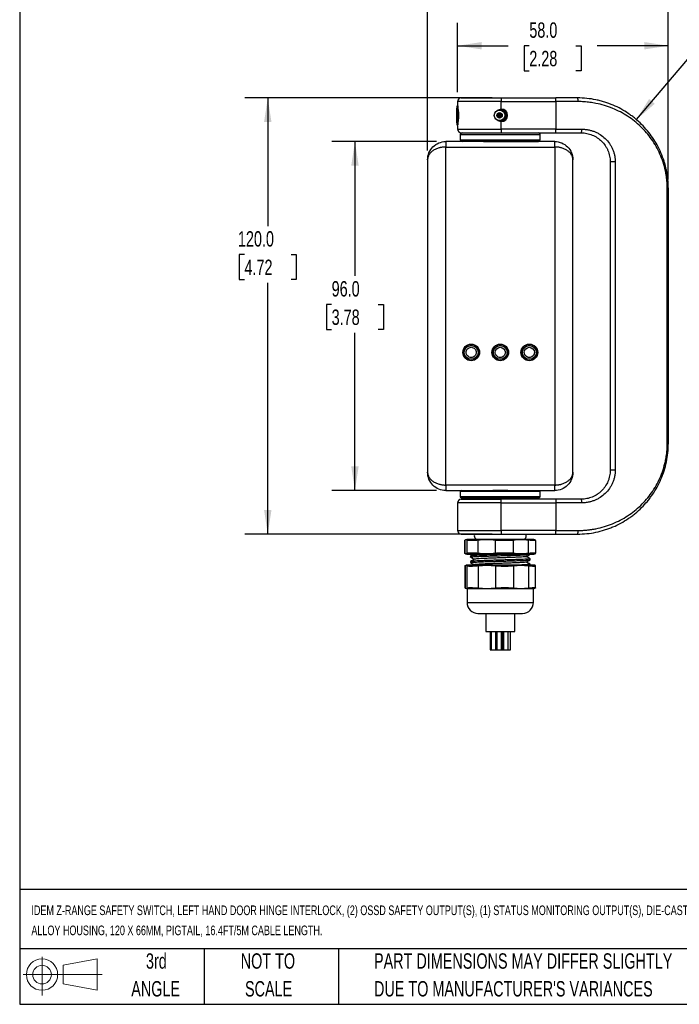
# Model space of a CAD drawing. Header units: millimetres. Extents: x 13 to 546, y 13 to 419.
# Tile 1 of 16: x 13 to 194, y 13 to 284. Entities that reach past the tile are written whole.
import ezdxf

# ---------------------------------------------------------------- set-up
doc = ezdxf.new("R2010")
doc.units = ezdxf.units.MM
doc.header["$LTSCALE"] = 2
doc.layers.add('DIMENSIONS', color=140, linetype='Continuous', lineweight=25)
doc.layers.add('TEXT', color=140, linetype='Continuous', lineweight=25)
doc.styles.add('SLDTEXTSTYLE0', font='TXT', dxfattribs={"width": 0.7})
doc.dimstyles.new('SLDDIMSTYLE0', dxfattribs={"dimtxt": 4.316016, "dimasz": 6.604, "dimexe": 0, "dimexo": 0.0625, "dimgap": 1.079004, "dimtad": 0, "dimtih": 1, "dimtoh": 1, "dimrnd": 1e-09, "dimzin": 4, "dimdsep": 46, "dimtxsty": 'SLDTEXTSTYLE0', "dimsah": 1, "dimcen": 0, "dimadec": 0, "dimazin": 1, "dimtfac": 1, "dimtofl": 0, "dimtmove": 0, "dimatfit": 3, "dimfxl": 0, "dimfrac": 2, "dimtolj": 1, "dimtzin": 12, "dimarcsym": 0})
doc.dimstyles.new('SLDDIMSTYLE1', dxfattribs={"dimtxt": 4.316016, "dimasz": 6.604, "dimexe": 0, "dimexo": 0.0625, "dimgap": 1.079004, "dimtad": 0, "dimtih": 1, "dimtoh": 1, "dimrnd": 1e-09, "dimzin": 4, "dimdsep": 46, "dimtxsty": 'SLDTEXTSTYLE0', "dimsah": 1, "dimcen": 0.09, "dimadec": 0, "dimazin": 1, "dimtfac": 1, "dimtofl": 0, "dimtmove": 0, "dimatfit": 3, "dimfxl": 0, "dimfrac": 2, "dimtolj": 1, "dimtzin": 12, "dimarcsym": 0})
doc.dimstyles.new('SLDDIMSTYLE2', dxfattribs={"dimtxt": 4.316016, "dimasz": 6.604, "dimexe": 0, "dimexo": 0.0625, "dimgap": 1.079004, "dimtad": 0, "dimtih": 1, "dimtoh": 1, "dimrnd": 1e-09, "dimzin": 12, "dimdsep": 46, "dimtxsty": 'SLDTEXTSTYLE0', "dimsah": 1, "dimcen": 0.09, "dimadec": 0, "dimazin": 3, "dimtfac": 1, "dimtofl": 0, "dimtmove": 0, "dimatfit": 3, "dimfxl": 0, "dimfrac": 2, "dimtolj": 1, "dimtzin": 12, "dimarcsym": 0})

# ---------------------------------------------------------------- blocks, each defined once
blk = doc.blocks.new('Block11')
at = {"color": 7, "linetype": 'Continuous', "lineweight": 18}
for p, q in [((5.18, 10.62), (5.18, 0)), ((10.96, 8.33), (20.35, 10.06)), ((10.96, 3.19), (10.96, 8.33)), ((20.35, 10.06), (20.35, 1.46)), ((0, 5.76), (21.75, 5.76)), ((10.96, 3.19), (20.35, 1.46))]:
    blk.add_line(p, q, dxfattribs=at)
for radius in [4.3, 2.57]:
    blk.add_circle((5.18, 5.76), radius, dxfattribs=at)
blk = doc.blocks.new('Block12')
at = {"color": 7, "linetype": 'Continuous'}
blk.add_blockref('Block11', (0, 0), dxfattribs=at)
blk = doc.blocks.new('_D')
at = {"layer": 'DIMENSIONS'}
for p, q in [((182.47, 256.09), (199.77, 276.41)), ((199.77, 276.41), (204.93, 276.41)), ((207.83, 277.02), (206.38, 277.02)), ((206.38, 277.02), (206.38, 270.16)), ((220.66, 277.02), (222.11, 277.02)), ((222.11, 277.02), (222.11, 270.16)), ((206.38, 270.16), (207.83, 270.16)), ((222.11, 270.16), (220.66, 270.16))]:
    blk.add_line(p, q, dxfattribs=at)
blk.add_solid([(182.47, 256.09), (187.52, 260.46), (185.98, 261.78)], dxfattribs=at)
at = {"layer": 'DIMENSIONS', "char_height": 4.233, "attachment_point": 1, "style": 'SLDTEXTSTYLE0'}
for s, insert in [('R25.0', (205.87, 283.44)), ('0.98', (207.83, 275.62))]:
    blk.add_mtext(s, dxfattribs=dict(at, insert=insert))
blk = doc.blocks.new('_D_1')
at = {"layer": 'DIMENSIONS'}
for p, q in [((142.72, 262.06), (74.64, 262.06)), ((80.99, 262.06), (80.99, 226.8)), ((74.58, 218.98), (73.13, 218.98)), ((73.13, 218.98), (73.13, 212.12)), ((87.41, 218.98), (88.85, 218.98)), ((88.85, 218.98), (88.85, 212.12)), ((73.13, 212.12), (74.58, 212.12)), ((88.85, 212.12), (87.41, 212.12)), ((80.99, 142.06), (80.99, 211.15)), ((142.72, 142.06), (74.64, 142.06))]:
    blk.add_line(p, q, dxfattribs=at)
for points in [[(80.99, 262.06), (79.98, 255.45), (82.01, 255.45)], [(80.99, 142.06), (82.01, 148.66), (79.98, 148.66)]]:
    blk.add_solid(points, dxfattribs=at)
at = {"layer": 'DIMENSIONS', "char_height": 4.233, "attachment_point": 1, "style": 'SLDTEXTSTYLE0'}
for s, insert in [('120.0', (72.78, 225.4)), ('4.72', (74.58, 217.57))]:
    blk.add_mtext(s, dxfattribs=dict(at, insert=insert))
blk = doc.blocks.new('_D_2')
at = {"layer": 'DIMENSIONS'}
for p, q in [((133.26, 263.6), (133.26, 282.76)), ((191.26, 239.6), (191.26, 282.76)), ((133.26, 276.41), (147.15, 276.41)), ((152.99, 276.41), (151.55, 276.41)), ((151.55, 276.41), (151.55, 269.55)), ((165.82, 276.41), (167.27, 276.41)), ((167.27, 276.41), (167.27, 269.55)), ((191.26, 276.41), (171.67, 276.41)), ((151.55, 269.55), (152.99, 269.55)), ((167.27, 269.55), (165.82, 269.55))]:
    blk.add_line(p, q, dxfattribs=at)
for points in [[(133.26, 276.41), (139.87, 275.4), (139.87, 277.43)], [(191.26, 276.41), (184.66, 277.43), (184.66, 275.4)]]:
    blk.add_solid(points, dxfattribs=at)
at = {"layer": 'DIMENSIONS', "char_height": 4.233, "attachment_point": 1, "style": 'SLDTEXTSTYLE0'}
for s, insert in [('58.0', (152.99, 282.84)), ('2.28', (152.99, 275.01))]:
    blk.add_mtext(s, dxfattribs=dict(at, insert=insert))
blk = doc.blocks.new('_D_3')
at = {"layer": 'DIMENSIONS'}
for p, q in [((125, 247.6), (125, 300.41)), ((191.26, 239.6), (191.26, 300.41)), ((125, 294.06), (146.78, 294.06)), ((152.63, 294.06), (151.18, 294.06)), ((151.18, 294.06), (151.18, 287.2)), ((165.46, 294.06), (166.91, 294.06)), ((166.91, 294.06), (166.91, 287.2)), ((191.26, 294.06), (171.31, 294.06)), ((151.18, 287.2), (152.63, 287.2)), ((166.91, 287.2), (165.46, 287.2))]:
    blk.add_line(p, q, dxfattribs=at)
for points in [[(125, 294.06), (131.6, 293.04), (131.6, 295.08)], [(191.26, 294.06), (184.66, 295.08), (184.66, 293.04)]]:
    blk.add_solid(points, dxfattribs=at)
at = {"layer": 'DIMENSIONS', "char_height": 4.233, "attachment_point": 1, "style": 'SLDTEXTSTYLE0'}
for s, insert in [('66.3', (152.63, 300.48)), ('2.61', (152.63, 292.66))]:
    blk.add_mtext(s, dxfattribs=dict(at, insert=insert))
blk = doc.blocks.new('_D_4')
at = {"layer": 'DIMENSIONS'}
for p, q in [((127.46, 250.06), (98.64, 250.06)), ((104.99, 250.06), (104.99, 213.07)), ((98.58, 205.24), (97.13, 205.24)), ((97.13, 205.24), (97.13, 198.38)), ((111.41, 205.24), (112.85, 205.24)), ((112.85, 205.24), (112.85, 198.38)), ((97.13, 198.38), (98.58, 198.38)), ((112.85, 198.38), (111.41, 198.38)), ((104.99, 154.06), (104.99, 197.42)), ((127.46, 154.06), (98.64, 154.06))]:
    blk.add_line(p, q, dxfattribs=at)
for points in [[(104.99, 250.06), (103.98, 243.45), (106.01, 243.45)], [(104.99, 154.06), (106.01, 160.66), (103.98, 160.66)]]:
    blk.add_solid(points, dxfattribs=at)
at = {"layer": 'DIMENSIONS', "char_height": 4.233, "attachment_point": 1, "style": 'SLDTEXTSTYLE0'}
for s, insert in [('96.0', (98.58, 211.66)), ('3.78', (98.58, 203.84))]:
    blk.add_mtext(s, dxfattribs=dict(at, insert=insert))

msp = doc.modelspace()

# ---------------------------------------------------------------- linework, layer by layer
for p, q in [((133.263, 260.106), (132.996, 259.643)), ((133.263, 261.058), (133.263, 260.103)), ((145.263, 261.058), (133.263, 261.058)), ((145.263, 262.058), (145.263, 261.058)), ((145.263, 262.058), (160.263, 262.058)), ((145.263, 261.058), (160.263, 261.058)), ((145.263, 258.982), (145.263, 261.058)), ((160.263, 261.058), (160.263, 262.058)), ((166.406, 261.058), (160.263, 261.058)), ((160.263, 261.058), (160.263, 253.458)), ((145.015, 258.729), (145.263, 258.758)), ((145.263, 258.758), (145.263, 258.982)), ((145.65, 258.672), (145.641, 258.694)), ((145.934, 258.477), (145.941, 258.565)), ((146.377, 258.087), (146.266, 258.087)), ((146.362, 257.902), (146.383, 258.073)), ((146.383, 258.101), (146.366, 258.239)), ((146.513, 258.087), (146.389, 258.087)), ((146.592, 257.931), (146.462, 257.623)), ((132.996, 254.872), (133.263, 254.41)), ((144.305, 257.208), (144.149, 257.208)), ((144.747, 257.208), (144.319, 257.208)), ((145.138, 257.208), (144.747, 257.208)), ((145.263, 255.758), (145.017, 255.799)), ((145.521, 257.208), (145.151, 257.208)), ((145.263, 255.533), (145.263, 255.758)), ((145.263, 253.458), (145.263, 255.533)), ((145.521, 257.208), (145.311, 256.731)), ((145.521, 257.208), (145.525, 257.307)), ((145.534, 257.239), (145.521, 257.208)), ((145.523, 257.153), (145.521, 257.208)), ((145.538, 257.208), (145.521, 257.208)), ((145.708, 255.876), (145.695, 255.845)), ((146.042, 256.01), (146.004, 256.098)), ((146.377, 256.328), (146.201, 256.328)), ((146.383, 256.342), (146.353, 256.591)), ((146.378, 256.273), (146.383, 256.314)), ((146.44, 256.328), (146.389, 256.328)), ((146.762, 257.208), (146.5, 257.208)), ((133.263, 254.412), (133.263, 253.458)), ((133.263, 253.458), (145.263, 253.458)), ((133.996, 251.958), (133.996, 250.558)), ((133.996, 251.958), (155.996, 251.958)), ((145.263, 253.458), (145.263, 252.458)), ((160.263, 253.458), (145.263, 253.458)), ((145.263, 252.458), (160.263, 252.458)), ((155.996, 250.558), (155.996, 251.958)), ((160.263, 253.458), (167.429, 253.458)), ((160.263, 252.458), (160.263, 253.458)), ((159.996, 250.058), (129.996, 250.058)), ((129.996, 250.058), (129.996, 248.558)), ((133.996, 250.558), (155.996, 250.558)), ((159.996, 248.558), (159.996, 250.058)), ((129.996, 248.558), (159.996, 248.558)), ((129.996, 155.558), (129.996, 248.558)), ((159.996, 248.558), (159.996, 155.558)), ((124.996, 245.058), (124.996, 159.058)), ((164.996, 159.058), (164.996, 245.058)), ((176.644, 244.458), (175.263, 244.458)), ((175.263, 244.458), (175.263, 159.658)), ((176.644, 244.458), (176.644, 159.658)), ((190.977, 167.058), (190.977, 237.058)), ((190.977, 237.058), (191.263, 237.058)), ((191.263, 167.058), (191.263, 237.058)), ((190.977, 167.058), (191.263, 167.058)), ((176.644, 159.658), (175.263, 159.658)), ((159.996, 155.558), (129.996, 155.558)), ((129.996, 155.558), (129.996, 154.058)), ((159.996, 154.058), (159.996, 155.558)), ((129.996, 154.058), (142.936, 154.058)), ((134.296, 154.058), (133.996, 153.758)), ((133.996, 153.758), (133.996, 152.358)), ((155.996, 153.758), (133.996, 153.758)), ((133.996, 152.358), (134.296, 152.058)), ((155.996, 152.358), (133.996, 152.358)), ((134.296, 152.058), (155.696, 152.058)), ((135.396, 152.058), (135.796, 151.658)), ((147.055, 154.058), (142.936, 154.058)), ((147.055, 154.058), (159.996, 154.058)), ((154.196, 151.658), (154.596, 152.058)), ((155.996, 153.758), (155.696, 154.058)), ((155.696, 152.058), (155.996, 152.358)), ((155.996, 152.358), (155.996, 153.758)), ((133.263, 150.658), (133.263, 143.058)), ((145.263, 150.658), (133.263, 150.658)), ((145.263, 150.658), (145.263, 151.658)), ((160.263, 151.658), (145.263, 151.658)), ((145.263, 150.658), (160.263, 150.658)), ((145.263, 143.058), (145.263, 150.658)), ((160.263, 151.658), (160.263, 150.658)), ((167.429, 150.658), (160.263, 150.658)), ((160.263, 150.658), (160.263, 143.058)), ((133.263, 143.058), (145.263, 143.058)), ((144.996, 142.058), (145.263, 142.058)), ((145.263, 143.058), (145.263, 142.058)), ((160.263, 143.058), (145.263, 143.058)), ((145.263, 142.058), (160.263, 142.058)), ((160.263, 142.058), (160.263, 143.058)), ((160.263, 143.058), (166.406, 143.058)), ((135.216, 140.327), (135.216, 136.788)), ((135.252, 140.371), (135.225, 140.327)), ((135.252, 136.745), (135.252, 140.371)), ((144.996, 140.558), (135.799, 140.558)), ((135.877, 136.745), (135.877, 140.371)), ((138.88, 136.745), (138.88, 140.371)), ((143.66, 136.745), (143.66, 140.371)), ((154.192, 140.558), (144.996, 140.558)), ((148.624, 136.745), (148.624, 140.371)), ((152.778, 136.745), (152.778, 140.371)), ((154.565, 140.438), (154.739, 140.371)), ((154.775, 136.788), (154.775, 140.327)), ((135.252, 136.745), (135.225, 136.788)), ((135.799, 136.558), (144.996, 136.558)), ((136.796, 136.04), (136.796, 135.751)), ((144.996, 136.558), (154.192, 136.558)), ((153.196, 136.511), (153.196, 136.558)), ((154.565, 136.678), (154.739, 136.745)), ((135.269, 133.341), (135.269, 127.274)), ((135.305, 133.388), (135.305, 127.227)), ((154.146, 133.558), (135.846, 133.558)), ((135.923, 127.227), (135.923, 133.388)), ((136.796, 134.52), (136.796, 134.231)), ((137.877, 133.631), (137.749, 133.558)), ((138.926, 133.388), (138.926, 127.227)), ((143.653, 133.388), (143.653, 127.227)), ((148.617, 133.388), (148.617, 127.227)), ((152.725, 133.388), (152.725, 127.227)), ((153.155, 133.457), (153.17, 133.471)), ((153.172, 133.451), (153.183, 133.457)), ((153.196, 134.991), (153.196, 135.28)), ((153.196, 133.558), (153.196, 133.76)), ((154.686, 133.388), (154.515, 133.445)), ((154.722, 127.274), (154.722, 133.341)), ((135.846, 127.058), (135.846, 123.258)), ((135.846, 127.058), (135.912, 127.058)), ((135.912, 127.058), (154.146, 127.058)), ((154.146, 123.258), (154.146, 127.058)), ((154.686, 127.227), (154.515, 127.171)), ((135.846, 123.258), (154.146, 123.258)), ((140.996, 120.258), (140.996, 115.258)), ((148.996, 115.258), (148.996, 120.258)), ((140.996, 115.258), (148.996, 115.258)), ((142.258, 115.258), (142.258, 110.258)), ((142.454, 115.258), (142.454, 110.258)), ((143.754, 110.258), (143.754, 115.258)), ((144.074, 115.258), (144.074, 110.258)), ((145.374, 110.258), (145.374, 115.258)), ((145.646, 110.258), (145.646, 115.258)), ((145.899, 115.258), (145.899, 110.258)), ((147.199, 110.258), (147.199, 115.258)), ((147.854, 110.258), (147.854, 115.258)), ((142.258, 110.258), (142.454, 110.258)), ((142.454, 110.258), (143.754, 110.258)), ((143.754, 110.258), (144.074, 110.258)), ((144.074, 110.258), (145.374, 110.258)), ((145.374, 110.258), (145.646, 110.258)), ((145.646, 110.258), (145.899, 110.258)), ((145.899, 110.258), (147.199, 110.258)), ((147.199, 110.258), (147.854, 110.258))]:
    msp.add_line(p, q)
for centre, radius in [((144.79, 257.258), 1.45), ((144.79, 257.258), 0.75), ((136.996, 192.058), 2.3), ((136.996, 192.058), 2), ((136.996, 192.058), 1.9), ((144.996, 192.058), 2.3), ((144.996, 192.058), 2), ((144.996, 192.058), 1.9), ((152.996, 192.058), 2.3), ((152.996, 192.058), 2), ((152.996, 192.058), 1.9)]:
    msp.add_circle(centre, radius)
for centre, radius, start, end in [((134.263, 261.058), 1, 90, 180), ((164.549, 261.303), 1.873, 352.48786, 23.77235), ((174.779, 257.756), 41.825, 177.41324, 180.68207), ((121.818, 257.258), 11.771, 346.47532, 13.52469), ((253.043, 257.258), 119.745, 178.73994, 181.26006), ((144.8, 257.258), 1.546, 359.01602, 77.35945), ((145.263, 257.258), 1.725, 270, 90), ((145.263, 257.258), 1.5, 270, 90), ((144.811, 257.258), 1.6, 290.8381, 69.1619), ((164.325, 256.586), 31.376, 178.77339, 183.1313), ((144.8, 257.258), 1.546, 283.00746, 359.02242), ((134.263, 253.458), 1, 180, 270), ((134.496, 251.958), 0.5, 90, 180), ((155.496, 251.958), 0.5, 0, 90), ((165.804, 253.215), 1.643, 332.56854, 8.50682), ((134.496, 250.558), 0.5, 180, 270), ((155.496, 250.558), 0.5, 270, 0), ((134.263, 150.658), 1, 90, 180), ((165.804, 150.901), 1.643, 351.49318, 27.43146), ((134.263, 143.058), 1, 180, 270), ((138.846, 141.558), 1, 149.31685, 270), ((151.146, 141.558), 1, 270, 30), ((164.549, 142.813), 1.873, 336.22765, 7.51214), ((139.607, 126.049), 15, 104.70489, 106.20311), ((150.384, 126.049), 15, 73.79693, 75.29511), ((139.607, 151.066), 15, 253.79693, 255.29511), ((150.384, 151.066), 15, 284.70489, 286.20311), ((136.796, 128.649), 5, 100.95496, 103.21676), ((153.195, 128.649), 5, 74.61841, 79.04504), ((153.195, 131.967), 5, 280.95496, 285.35723), ((138.846, 123.258), 3, 180, 270), ((151.146, 123.258), 3, 270, 0)]:
    msp.add_arc(centre, radius, start, end)
for points, knots in [([(134.263, 262.058), (134.264, 262.058), (134.266, 262.058), (134.282, 262.058), (134.307, 262.058), (134.343, 262.058), (134.389, 262.058), (134.485, 262.058), (134.674, 262.058), (135.024, 262.058), (135.479, 262.058), (136.234, 262.058), (137.429, 262.058), (138.9, 262.058), (140.194, 262.058), (141.193, 262.058), (142.218, 262.058), (143.13, 262.058), (143.923, 262.058), (144.592, 262.058), (145.039, 262.058), (145.263, 262.058)], [0, 0, 0, 0, 0.0194537, 0.0388729, 0.0582757, 0.0776802, 0.0971045, 0.1165667, 0.178315, 0.2400936, 0.3044161, 0.3687691, 0.5000067, 0.6312443, 0.6955668, 0.7599198, 0.821668, 0.8834467, 0.9223152, 0.9611179, 1, 1, 1, 1]), ([(191.263, 237.058), (191.263, 238.811), (191.081, 240.512), (190.648, 242.583), (190.551, 242.994), (190.337, 243.812), (190.219, 244.218), (189.839, 245.415), (189.551, 246.186), (188.907, 247.684), (188.552, 248.409), (187.775, 249.82), (187.353, 250.506), (186.011, 252.469), (185.011, 253.669), (183.349, 255.325), (182.767, 255.852), (181.851, 256.607), (181.537, 256.853), (180.9, 257.328), (180.577, 257.558), (178.934, 258.667), (177.537, 259.43), (175.304, 260.38), (174.537, 260.663), (173.348, 261.036), (172.945, 261.152), (172.136, 261.362), (171.729, 261.457), (169.679, 261.88), (167.995, 262.058), (166.263, 262.058)], [0, 0, 0, 0, 0.125, 0.125, 0.15625, 0.15625, 0.1875, 0.1875, 0.25, 0.25, 0.3125, 0.3125, 0.375, 0.375, 0.5, 0.5, 0.5625, 0.5625, 0.59375, 0.59375, 0.625, 0.625, 0.75, 0.75, 0.8125, 0.8125, 0.84375, 0.84375, 0.875, 0.875, 1, 1, 1, 1]), ([(190.977, 237.058), (190.976, 237.196), (190.975, 237.472), (190.964, 237.887), (190.945, 238.301), (190.92, 238.716), (190.887, 239.13), (190.846, 239.544), (190.798, 239.958), (190.743, 240.371), (190.68, 240.785), (190.61, 241.198), (190.532, 241.611), (190.311, 242.679), (189.845, 244.396), (188.983, 246.627), (187.91, 248.748), (186.668, 250.698), (185.25, 252.516), (183.681, 254.175), (181.953, 255.689), (180.081, 257.04), (178.08, 258.218), (175.944, 259.216), (173.695, 260.018), (171.855, 260.48), (170.516, 260.724), (169.699, 260.846), (168.879, 260.941), (168.057, 261.008), (167.233, 261.05), (166.681, 261.055), (166.406, 261.058)], [0, 0, 0, 0, 0.0102689, 0.0205405, 0.0308213, 0.0411177, 0.0514364, 0.0617837, 0.072166, 0.0825896, 0.0930608, 0.1035857, 0.1141705, 0.1248209, 0.1861871, 0.2501937, 0.3117555, 0.3755778, 0.4372689, 0.5000504, 0.5626711, 0.6252704, 0.6877389, 0.74947, 0.8126197, 0.8747878, 0.8959017, 0.9168896, 0.9377723, 0.9585707, 0.9793061, 1, 1, 1, 1]), ([(144.065, 258.511), (144.199, 258.618), (144.488, 258.85), (144.926, 258.97), (145.193, 258.98), (145.263, 258.982)], [0, 0, 0, 0, 0.3902091, 0.8413158, 1, 1, 1, 1]), ([(144.312, 257.222), (144.317, 257.31), (144.328, 257.488), (144.338, 257.671), (144.343, 257.762)], [0, 0, 0, 0, 0.4972245, 1, 1, 1, 1]), ([(144.747, 257.208), (144.674, 257.372), (144.578, 257.59), (144.482, 257.809), (144.458, 257.863)], [0, 0, 0, 0, 0.7503031, 1, 1, 1, 1]), ([(144.747, 257.208), (144.745, 257.299), (144.741, 257.492), (144.735, 257.752), (144.731, 257.919), (144.729, 257.989)], [0, 0, 0, 0, 0.3469315, 0.7280596, 1, 1, 1, 1]), ([(145.072, 257.946), (145.02, 257.829), (144.912, 257.583), (144.803, 257.337), (144.747, 257.208)], [0, 0, 0, 0, 0.47675792, 1, 1, 1, 1]), ([(145.145, 257.222), (145.143, 257.31), (145.141, 257.496), (145.138, 257.728), (145.136, 257.872), (145.136, 257.916)], [0, 0, 0, 0, 0.3887276, 0.8157907, 1, 1, 1, 1]), ([(145.521, 257.208), (145.449, 257.372), (145.357, 257.581), (145.264, 257.791), (145.244, 257.836)], [0, 0, 0, 0, 0.7829302, 1, 1, 1, 1]), ([(146.076, 258.484), (146.075, 258.481), (146.061, 258.449), (146.047, 258.417), (146.035, 258.388)], [0, 0, 0, 0, 0.0932635, 1, 1, 1, 1]), ([(145.263, 255.533), (145.065, 255.555), (144.668, 255.599), (144.25, 255.796), (144.096, 255.978), (144.071, 256.008)], [0, 0, 0, 0, 0.4557581, 0.9115564, 1, 1, 1, 1]), ([(144.337, 256.759), (144.335, 256.806), (144.327, 256.953), (144.318, 257.096), (144.312, 257.194)], [0, 0, 0, 0, 0.3224136, 1, 1, 1, 1]), ([(144.747, 257.208), (144.674, 257.044), (144.589, 256.851), (144.505, 256.658), (144.492, 256.629)], [0, 0, 0, 0, 0.8497962, 1, 1, 1, 1]), ([(144.732, 256.526), (144.732, 256.554), (144.735, 256.679), (144.74, 256.906), (144.745, 257.107), (144.747, 257.208)], [0, 0, 0, 0, 0.12390679, 0.56178402, 1, 1, 1, 1]), ([(145.035, 256.553), (144.996, 256.643), (144.9, 256.861), (144.803, 257.079), (144.747, 257.208)], [0, 0, 0, 0, 0.40956136, 1, 1, 1, 1]), ([(145.137, 256.61), (145.138, 256.707), (145.141, 256.904), (145.143, 257.096), (145.145, 257.194)], [0, 0, 0, 0, 0.493747, 1, 1, 1, 1]), ([(145.934, 255.936), (145.932, 255.966), (145.929, 255.997), (145.927, 256.029), (145.927, 256.031)], [0, 0, 0, 0, 0.9474098, 1, 1, 1, 1]), ([(146.561, 256.559), (146.524, 256.646), (146.486, 256.737), (146.447, 256.827), (146.446, 256.83)], [0, 0, 0, 0, 0.9665411, 1, 1, 1, 1]), ([(134.263, 252.458), (134.263, 252.458), (135.422, 252.458), (139.547, 252.458), (142.346, 252.458), (145.263, 252.458)], [0, 0, 0, 0, 0.5, 0.5, 1, 1, 1, 1]), ([(134.505, 252.458), (134.502, 252.458), (134.487, 252.458), (134.598, 252.458), (134.911, 252.458), (135.453, 252.458), (135.955, 252.458), (136.549, 252.458), (137.286, 252.458), (138.187, 252.458), (139.244, 252.458), (140.009, 252.458), (140.386, 252.458)], [0, 0, 0, 0, 0.0210405, 0.1116004, 0.2962807, 0.3887216, 0.4812084, 0.5717233, 0.6622832, 0.7780737, 0.8907308, 1, 1, 1, 1]), ([(140.386, 252.458), (140.776, 252.458), (141.568, 252.458), (142.847, 252.458), (144.07, 252.458), (144.864, 252.458), (145.205, 252.458)], [0, 0, 0, 0, 0.2569982, 0.5219672, 0.7944474, 1, 1, 1, 1]), ([(167.263, 252.458), (167.794, 252.458), (168.313, 252.405), (169.078, 252.254), (169.33, 252.191), (169.829, 252.04), (170.077, 251.951), (170.797, 251.653), (171.253, 251.411), (172.114, 250.84), (172.522, 250.508), (173.257, 249.78), (173.589, 249.383), (174.029, 248.734), (174.167, 248.507), (174.418, 248.045), (174.532, 247.809), (174.837, 247.085), (174.994, 246.581), (175.209, 245.53), (175.263, 244.996), (175.263, 244.458)], [0, 0, 0, 0, 0.125, 0.125, 0.1875, 0.1875, 0.25, 0.25, 0.375, 0.375, 0.5, 0.5, 0.625, 0.625, 0.6875, 0.6875, 0.75, 0.75, 0.875, 0.875, 1, 1, 1, 1]), ([(167.429, 253.458), (167.529, 253.457), (167.728, 253.455), (168.026, 253.44), (168.323, 253.417), (168.619, 253.384), (168.914, 253.342), (169.402, 253.256), (170.078, 253.093), (170.918, 252.803), (171.724, 252.437), (172.746, 251.849), (173.909, 250.936), (174.881, 249.809), (175.516, 248.803), (175.918, 247.997), (176.237, 247.154), (176.431, 246.423), (176.541, 245.827), (176.6, 245.372), (176.637, 244.916), (176.641, 244.611), (176.644, 244.458)], [0, 0, 0, 0, 0.0207956, 0.0415746, 0.062357, 0.0831628, 0.104012, 0.1249245, 0.1874572, 0.250112, 0.3124684, 0.3747686, 0.4999328, 0.6242821, 0.6871707, 0.7494508, 0.8120279, 0.8741031, 0.9057022, 0.9371519, 0.9685513, 1, 1, 1, 1]), ([(124.996, 245.058), (124.996, 245.712), (125.126, 246.367), (125.627, 247.576), (125.997, 248.131), (126.923, 249.056), (127.477, 249.427), (128.687, 249.928), (129.341, 250.058), (129.996, 250.058)], [0, 0, 0, 0, 0.25, 0.25, 0.5, 0.5, 0.75, 0.75, 1, 1, 1, 1]), ([(140.386, 250.058), (140.776, 250.058), (141.568, 250.058), (142.847, 250.058), (144.082, 250.058), (145.243, 250.058), (146.669, 250.058), (148.079, 250.058), (149.42, 250.058), (150.372, 250.058), (151.263, 250.058), (152.159, 250.058), (153.026, 250.058), (153.814, 250.058), (154.453, 250.058), (154.951, 250.058), (155.299, 250.058), (155.477, 250.058), (155.484, 250.058), (155.486, 250.058)], [0, 0, 0, 0, 0.0602128, 0.1222931, 0.1861332, 0.2360206, 0.2859329, 0.3877197, 0.4386687, 0.489643, 0.5395304, 0.5894427, 0.6532608, 0.7153464, 0.7755759, 0.8357831, 0.897869, 0.9617091, 1, 1, 1, 1]), ([(159.996, 250.058), (160.65, 250.058), (161.304, 249.928), (162.514, 249.427), (163.068, 249.056), (163.994, 248.131), (164.364, 247.576), (164.865, 246.367), (164.996, 245.712), (164.996, 245.058)], [0, 0, 0, 0, 0.25, 0.25, 0.5, 0.5, 0.75, 0.75, 1, 1, 1, 1]), ([(129.996, 248.558), (129.926, 248.557), (129.788, 248.556), (129.581, 248.547), (129.373, 248.531), (129.167, 248.51), (128.961, 248.483), (128.756, 248.449), (128.553, 248.41), (128.352, 248.364), (127.903, 248.248), (127.221, 247.998), (126.44, 247.552), (125.788, 246.992), (125.404, 246.479), (125.185, 246.031), (125.081, 245.725), (125.01, 245.395), (125.001, 245.182), (124.996, 245.058)], [0, 0, 0, 0, 0.0237238, 0.0475319, 0.0714445, 0.0954814, 0.119662, 0.1440055, 0.1685307, 0.1932559, 0.2181991, 0.3380605, 0.4684421, 0.5942778, 0.7386429, 0.8014679, 0.8723901, 0.9255102, 1, 1, 1, 1]), ([(164.996, 245.058), (164.995, 245.112), (164.993, 245.214), (164.978, 245.359), (164.959, 245.486), (164.937, 245.596), (164.892, 245.781), (164.806, 246.031), (164.587, 246.479), (164.203, 246.992), (163.552, 247.552), (162.771, 247.998), (162.04, 248.265), (161.481, 248.403), (161.115, 248.472), (160.744, 248.521), (160.37, 248.552), (160.12, 248.556), (159.996, 248.558)], [0, 0, 0, 0, 0.0323684, 0.0613167, 0.0868447, 0.1089526, 0.1276401, 0.1985592, 0.2613905, 0.4057542, 0.5315977, 0.6619779, 0.7818467, 0.8265764, 0.870647, 0.9141661, 0.9572454, 1, 1, 1, 1]), ([(135.596, 192.058), (135.596, 192.429), (135.743, 192.785), (136.268, 193.31), (136.624, 193.458), (137.367, 193.458), (137.723, 193.31), (138.248, 192.785), (138.396, 192.429), (138.396, 192.058)], [0, 0, 0, 0, 0.25, 0.25, 0.5, 0.5, 0.75, 0.75, 1, 1, 1, 1]), ([(143.596, 192.058), (143.596, 192.83), (144.223, 193.458), (145.768, 193.458), (146.396, 192.83), (146.396, 192.058)], [0, 0, 0, 0, 0.5, 0.5, 1, 1, 1, 1]), ([(151.596, 192.058), (151.596, 192.83), (152.223, 193.458), (153.768, 193.458), (154.396, 192.83), (154.396, 192.058)], [0, 0, 0, 0, 0.5, 0.5, 1, 1, 1, 1]), ([(138.396, 192.058), (138.396, 191.686), (138.248, 191.33), (137.723, 190.805), (137.367, 190.658), (136.624, 190.658), (136.268, 190.805), (135.743, 191.33), (135.596, 191.686), (135.596, 192.058)], [0, 0, 0, 0, 0.25, 0.25, 0.5, 0.5, 0.75, 0.75, 1, 1, 1, 1]), ([(146.396, 192.058), (146.396, 191.686), (146.248, 191.33), (145.723, 190.805), (145.367, 190.658), (144.624, 190.658), (144.268, 190.805), (143.743, 191.33), (143.596, 191.686), (143.596, 192.058)], [0, 0, 0, 0, 0.25, 0.25, 0.5, 0.5, 0.75, 0.75, 1, 1, 1, 1]), ([(154.396, 192.058), (154.396, 191.686), (154.248, 191.33), (153.723, 190.805), (153.367, 190.658), (152.624, 190.658), (152.268, 190.805), (151.743, 191.33), (151.596, 191.686), (151.596, 192.058)], [0, 0, 0, 0, 0.25, 0.25, 0.5, 0.5, 0.75, 0.75, 1, 1, 1, 1]), ([(166.263, 142.058), (167.992, 142.058), (169.669, 142.235), (172.115, 142.738), (172.918, 142.946), (174.106, 143.316), (174.499, 143.45), (175.271, 143.733), (175.651, 143.884), (177.52, 144.677), (178.924, 145.442), (180.575, 146.556), (180.901, 146.788), (181.537, 147.263), (181.848, 147.507), (182.761, 148.258), (183.341, 148.784), (184.45, 149.887), (184.978, 150.464), (185.732, 151.369), (185.976, 151.678), (186.453, 152.31), (186.686, 152.633), (187.807, 154.276), (188.578, 155.67), (189.543, 157.909), (189.832, 158.68), (190.341, 160.28), (190.556, 161.094), (190.903, 162.749), (191.036, 163.591), (191.216, 165.306), (191.263, 166.183), (191.263, 167.058)], [0, 0, 0, 0, 0.125, 0.125, 0.1875, 0.1875, 0.21875, 0.21875, 0.25, 0.25, 0.375, 0.375, 0.40625, 0.40625, 0.4375, 0.4375, 0.5, 0.5, 0.5625, 0.5625, 0.59375, 0.59375, 0.625, 0.625, 0.75, 0.75, 0.8125, 0.8125, 0.875, 0.875, 0.9375, 0.9375, 1, 1, 1, 1]), ([(166.406, 143.058), (166.555, 143.059), (166.855, 143.06), (167.303, 143.072), (167.751, 143.092), (168.199, 143.12), (168.645, 143.156), (169.091, 143.2), (169.536, 143.252), (169.981, 143.312), (170.424, 143.38), (170.867, 143.455), (171.956, 143.662), (173.674, 144.091), (175.925, 144.892), (178.067, 145.891), (180.073, 147.07), (181.947, 148.421), (183.676, 149.936), (185.249, 151.598), (186.667, 153.417), (187.907, 155.362), (188.976, 157.474), (189.838, 159.698), (190.331, 161.509), (190.586, 162.775), (190.708, 163.488), (190.806, 164.201), (190.883, 164.914), (190.937, 165.628), (190.971, 166.343), (190.975, 166.82), (190.977, 167.058)], [0, 0, 0, 0, 0.0112414, 0.0224923, 0.0337561, 0.0450362, 0.0563362, 0.0676593, 0.079009, 0.0903887, 0.1018016, 0.1132512, 0.1247407, 0.1868144, 0.2498692, 0.3118683, 0.3746151, 0.4371268, 0.4996637, 0.5626868, 0.6246139, 0.6880737, 0.7493016, 0.8132278, 0.8745218, 0.8928384, 0.9109717, 0.9289527, 0.9468134, 0.9645861, 0.9823039, 1, 1, 1, 1]), ([(124.996, 159.058), (124.997, 159.004), (124.999, 158.901), (125.013, 158.757), (125.032, 158.629), (125.054, 158.519), (125.1, 158.334), (125.185, 158.084), (125.404, 157.637), (125.788, 157.123), (126.44, 156.563), (127.221, 156.118), (127.952, 155.85), (128.51, 155.712), (128.877, 155.643), (129.248, 155.594), (129.621, 155.563), (129.871, 155.56), (129.996, 155.558)], [0, 0, 0, 0, 0.0323684, 0.0613167, 0.0868447, 0.1089526, 0.1276401, 0.1985592, 0.2613905, 0.4057542, 0.5315977, 0.6619779, 0.7818467, 0.8265764, 0.870647, 0.9141661, 0.9572454, 1, 1, 1, 1]), ([(129.996, 154.058), (129.341, 154.058), (128.687, 154.188), (127.477, 154.689), (126.923, 155.059), (125.997, 155.985), (125.627, 156.54), (125.126, 157.749), (124.996, 158.403), (124.996, 159.058)], [0, 0, 0, 0, 0.25, 0.25, 0.5, 0.5, 0.75, 0.75, 1, 1, 1, 1]), ([(159.996, 155.558), (160.065, 155.558), (160.203, 155.56), (160.41, 155.569), (160.618, 155.584), (160.825, 155.605), (161.03, 155.633), (161.235, 155.666), (161.438, 155.706), (161.639, 155.751), (162.088, 155.868), (162.771, 156.118), (163.551, 156.563), (164.203, 157.123), (164.587, 157.637), (164.807, 158.084), (164.91, 158.391), (164.981, 158.72), (164.99, 158.933), (164.996, 159.058)], [0, 0, 0, 0, 0.0237238, 0.0475319, 0.0714445, 0.0954814, 0.119662, 0.1440055, 0.1685307, 0.1932559, 0.2181991, 0.3380605, 0.4684421, 0.5942778, 0.7386429, 0.8014679, 0.8723901, 0.9255102, 1, 1, 1, 1]), ([(164.996, 159.058), (164.996, 158.403), (164.865, 157.749), (164.364, 156.54), (163.994, 155.985), (163.068, 155.059), (162.514, 154.689), (161.304, 154.188), (160.65, 154.058), (159.996, 154.058)], [0, 0, 0, 0, 0.25, 0.25, 0.5, 0.5, 0.75, 0.75, 1, 1, 1, 1]), ([(175.263, 159.658), (175.263, 159.119), (175.209, 158.591), (175.052, 157.813), (174.986, 157.556), (174.829, 157.047), (174.738, 156.796), (174.431, 156.068), (174.182, 155.609), (173.742, 154.958), (173.583, 154.747), (173.251, 154.346), (173.075, 154.155), (172.708, 153.792), (172.516, 153.619), (172.115, 153.292), (171.905, 153.137), (171.255, 152.705), (170.799, 152.463), (170.084, 152.167), (169.84, 152.08), (169.34, 151.928), (169.084, 151.863), (168.315, 151.71), (167.793, 151.658), (167.263, 151.658)], [0, 0, 0, 0, 0.125, 0.125, 0.1875, 0.1875, 0.25, 0.25, 0.375, 0.375, 0.4375, 0.4375, 0.5, 0.5, 0.5625, 0.5625, 0.625, 0.625, 0.75, 0.75, 0.8125, 0.8125, 0.875, 0.875, 1, 1, 1, 1]), ([(176.644, 159.658), (176.643, 159.571), (176.642, 159.398), (176.63, 159.139), (176.611, 158.88), (176.584, 158.622), (176.55, 158.365), (176.508, 158.109), (176.417, 157.642), (176.24, 156.972), (175.922, 156.127), (175.521, 155.322), (174.886, 154.313), (173.915, 153.184), (172.75, 152.27), (171.73, 151.682), (170.924, 151.315), (170.084, 151.024), (169.311, 150.837), (168.624, 150.728), (168.028, 150.669), (167.629, 150.661), (167.429, 150.658)], [0, 0, 0, 0, 0.0178325, 0.0356363, 0.0534294, 0.0712301, 0.0890563, 0.1069263, 0.1248577, 0.1872229, 0.2501069, 0.312155, 0.3748175, 0.4998258, 0.624792, 0.6870772, 0.7494262, 0.8121228, 0.8747043, 0.9165891, 0.9583005, 1, 1, 1, 1]), ([(134.263, 151.658), (134.264, 151.658), (134.266, 151.658), (134.282, 151.658), (134.307, 151.658), (134.343, 151.658), (134.389, 151.658), (134.485, 151.658), (134.674, 151.658), (135.024, 151.658), (135.479, 151.658), (136.234, 151.658), (137.429, 151.658), (138.9, 151.658), (140.194, 151.658), (141.193, 151.658), (142.218, 151.658), (143.13, 151.658), (143.923, 151.658), (144.592, 151.658), (145.039, 151.658), (145.263, 151.658)], [0, 0, 0, 0, 0.0194537, 0.0388729, 0.0582757, 0.0776802, 0.0971045, 0.1165667, 0.178315, 0.2400936, 0.3044161, 0.3687691, 0.5000067, 0.6312443, 0.6955668, 0.7599198, 0.821668, 0.8834467, 0.9223152, 0.9611179, 1, 1, 1, 1]), ([(134.263, 142.058), (134.263, 142.058), (135.422, 142.058), (139.547, 142.058), (142.346, 142.058), (145.263, 142.058)], [0, 0, 0, 0, 0.5, 0.5, 1, 1, 1, 1]), ([(135.877, 140.371), (135.773, 140.442), (135.669, 140.475), (135.46, 140.475), (135.356, 140.442), (135.252, 140.371)], [0, 0, 0, 0, 0.5, 0.5, 1, 1, 1, 1]), ([(138.88, 140.371), (138.476, 140.335), (138.102, 140.306), (137.585, 140.277), (137.421, 140.27), (137.116, 140.26), (136.975, 140.258), (136.583, 140.258), (136.364, 140.268), (136.121, 140.297), (136.053, 140.308), (135.945, 140.336), (135.904, 140.353), (135.877, 140.371)], [0, 0, 0, 0, 0.25, 0.25, 0.375, 0.375, 0.5, 0.5, 0.75, 0.75, 0.875, 0.875, 1, 1, 1, 1]), ([(143.66, 140.371), (142.865, 140.442), (142.068, 140.475), (140.473, 140.475), (139.675, 140.442), (138.88, 140.371)], [0, 0, 0, 0, 0.5, 0.5, 1, 1, 1, 1]), ([(148.624, 140.371), (148.273, 140.335), (147.894, 140.306), (147.285, 140.277), (147.075, 140.27), (146.653, 140.26), (146.44, 140.258), (145.792, 140.258), (145.347, 140.268), (144.703, 140.297), (144.49, 140.308), (144.07, 140.336), (143.862, 140.353), (143.66, 140.371)], [0, 0, 0, 0, 0.25, 0.25, 0.375, 0.375, 0.5, 0.5, 0.75, 0.75, 0.875, 0.875, 1, 1, 1, 1]), ([(152.778, 140.371), (152.087, 140.442), (151.395, 140.475), (150.008, 140.475), (149.315, 140.442), (148.624, 140.371)], [0, 0, 0, 0, 0.5, 0.5, 1, 1, 1, 1]), ([(154.766, 140.327), (154.769, 140.323), (154.786, 140.301), (154.69, 140.271), (154.447, 140.253), (154.039, 140.265), (153.528, 140.297), (153.057, 140.343), (152.778, 140.371)], [0, 0, 0, 0, 0.03388921, 0.19824967, 0.43475892, 0.59916181, 0.76356809, 1, 1, 1, 1]), ([(135.877, 136.745), (135.773, 136.674), (135.669, 136.641), (135.46, 136.641), (135.356, 136.674), (135.252, 136.745)], [0, 0, 0, 0, 0.5, 0.5, 1, 1, 1, 1]), ([(138.88, 136.745), (138.476, 136.781), (138.102, 136.809), (137.585, 136.838), (137.421, 136.846), (137.116, 136.855), (136.975, 136.858), (136.583, 136.858), (136.364, 136.848), (136.121, 136.819), (136.053, 136.807), (135.945, 136.779), (135.904, 136.763), (135.877, 136.745)], [0, 0, 0, 0, 0.25, 0.25, 0.375, 0.375, 0.5, 0.5, 0.75, 0.75, 0.875, 0.875, 1, 1, 1, 1]), ([(149.449, 136.558), (149.056, 136.544), (148.257, 136.518), (146.939, 136.479), (145.562, 136.437), (144.226, 136.397), (142.949, 136.358), (141.732, 136.321), (140.543, 136.283), (139.447, 136.241), (138.499, 136.199), (137.742, 136.158), (137.191, 136.119), (136.853, 136.08), (136.819, 136.053), (136.803, 136.04)], [0, 0, 0, 0, 0.0775422, 0.157333, 0.2348752, 0.3146657, 0.3843127, 0.4555726, 0.5331143, 0.6129046, 0.6904462, 0.7702361, 0.8477851, 0.9275833, 1, 1, 1, 1]), ([(137.697, 136.568), (137.578, 136.498), (137.28, 136.326), (136.982, 136.154), (136.804, 136.051)], [0, 0, 0, 0, 0.4022584, 1, 1, 1, 1]), ([(136.821, 135.751), (136.813, 135.755), (136.783, 135.773), (136.965, 135.805), (137.364, 135.844), (138.001, 135.884), (138.827, 135.926), (139.837, 135.968), (140.842, 136.004), (141.927, 136.038), (143.077, 136.073), (144.443, 136.114), (145.838, 136.156), (147.196, 136.197), (148.504, 136.236), (149.701, 136.277), (150.775, 136.319), (151.675, 136.361), (152.395, 136.401), (152.89, 136.44), (153.166, 136.477), (153.169, 136.501), (153.17, 136.511)], [0, 0, 0, 0, 0.016303, 0.0692521, 0.1237369, 0.1766835, 0.2311656, 0.2841122, 0.3385941, 0.3717297, 0.4246738, 0.4791532, 0.5320973, 0.5865764, 0.6395255, 0.6940103, 0.7469569, 0.8014387, 0.8543887, 0.9088745, 0.9618211, 1, 1, 1, 1]), ([(136.809, 135.737), (136.987, 135.634), (137.333, 135.433), (137.68, 135.233), (137.849, 135.135)], [0, 0, 0, 0, 0.5132999, 1, 1, 1, 1]), ([(152.105, 135.88), (152.106, 135.879), (152.127, 135.86), (151.864, 135.824), (151.306, 135.776), (150.429, 135.723), (149.31, 135.67), (148, 135.619), (146.558, 135.57), (145.04, 135.517), (143.518, 135.464), (142.07, 135.414), (140.751, 135.364), (139.62, 135.31), (138.728, 135.258), (138.151, 135.209), (137.875, 135.173), (137.892, 135.153), (137.894, 135.15)], [0, 0, 0, 0, 0.0055745, 0.0763117, 0.1455924, 0.2162244, 0.287483, 0.3577441, 0.4271764, 0.4981734, 0.5692961, 0.6389552, 0.7089244, 0.7801344, 0.8509676, 0.9202736, 0.990791, 1, 1, 1, 1]), ([(143.66, 136.745), (142.865, 136.674), (142.068, 136.641), (140.473, 136.641), (139.675, 136.674), (138.88, 136.745)], [0, 0, 0, 0, 0.5, 0.5, 1, 1, 1, 1]), ([(148.624, 136.745), (148.273, 136.781), (147.894, 136.809), (147.285, 136.838), (147.075, 136.846), (146.653, 136.855), (146.44, 136.858), (145.792, 136.858), (145.347, 136.848), (144.703, 136.819), (144.49, 136.807), (144.07, 136.779), (143.862, 136.763), (143.66, 136.745)], [0, 0, 0, 0, 0.25, 0.25, 0.375, 0.375, 0.5, 0.5, 0.75, 0.75, 0.875, 0.875, 1, 1, 1, 1]), ([(152.778, 136.745), (152.087, 136.674), (151.395, 136.641), (150.008, 136.641), (149.315, 136.674), (148.624, 136.745)], [0, 0, 0, 0, 0.5, 0.5, 1, 1, 1, 1]), ([(152.117, 135.881), (152.295, 135.983), (152.651, 136.189), (153.007, 136.395), (153.185, 136.498)], [0, 0, 0, 0, 0.4999547, 1, 1, 1, 1]), ([(153.186, 135.292), (153.008, 135.395), (152.66, 135.596), (152.312, 135.797), (152.142, 135.895)], [0, 0, 0, 0, 0.5116216, 1, 1, 1, 1]), ([(154.766, 136.788), (154.769, 136.792), (154.786, 136.815), (154.69, 136.845), (154.447, 136.863), (154.039, 136.851), (153.528, 136.818), (153.057, 136.772), (152.778, 136.745)], [0, 0, 0, 0, 0.0338892, 0.1982497, 0.4347589, 0.5991618, 0.7635681, 1, 1, 1, 1]), ([(135.286, 133.341), (135.28, 133.349), (135.271, 133.363), (135.295, 133.381), (135.305, 133.388)], [0, 0, 0, 0, 0.5777973, 1, 1, 1, 1]), ([(135.305, 133.388), (135.408, 133.464), (135.511, 133.49), (135.717, 133.49), (135.821, 133.464), (135.923, 133.388)], [0, 0, 0, 0, 0.5, 0.5, 1, 1, 1, 1]), ([(135.923, 133.388), (135.976, 133.35), (136.084, 133.317), (136.328, 133.282), (136.424, 133.273), (136.639, 133.261), (136.758, 133.258), (137.149, 133.258), (137.461, 133.27), (138.145, 133.316), (138.522, 133.35), (138.926, 133.388)], [0, 0, 0, 0, 0.25, 0.25, 0.375, 0.375, 0.5, 0.5, 0.75, 0.75, 1, 1, 1, 1]), ([(153.189, 135.28), (153.191, 135.279), (153.229, 135.264), (153.085, 135.235), (152.739, 135.194), (152.152, 135.156), (151.362, 135.114), (150.398, 135.072), (149.271, 135.03), (148.034, 134.991), (146.698, 134.951), (145.326, 134.91), (143.933, 134.868), (142.748, 134.832), (141.614, 134.798), (140.543, 134.763), (139.447, 134.721), (138.499, 134.679), (137.742, 134.638), (137.191, 134.599), (136.853, 134.56), (136.819, 134.533), (136.803, 134.52)], [0, 0, 0, 0, 0.00350177, 0.05798358, 0.11093359, 0.16541939, 0.21836597, 0.27284786, 0.32579701, 0.3802818, 0.4332284, 0.48771051, 0.5406571, 0.59513896, 0.62827461, 0.68121872, 0.73569811, 0.78864216, 0.84312125, 0.89607039, 0.95055519, 1, 1, 1, 1]), ([(136.805, 134.219), (136.983, 134.116), (137.331, 133.915), (137.679, 133.714), (137.849, 133.615)], [0, 0, 0, 0, 0.5116065, 1, 1, 1, 1]), ([(136.821, 134.231), (136.813, 134.235), (136.783, 134.253), (136.965, 134.285), (137.364, 134.324), (138.001, 134.364), (138.827, 134.406), (139.837, 134.448), (140.842, 134.484), (141.927, 134.518), (143.077, 134.553), (144.443, 134.594), (145.838, 134.636), (147.196, 134.677), (148.504, 134.716), (149.701, 134.757), (150.775, 134.799), (151.675, 134.841), (152.395, 134.881), (152.89, 134.92), (153.166, 134.957), (153.169, 134.981), (153.17, 134.991)], [0, 0, 0, 0, 0.016303, 0.0692521, 0.1237369, 0.1766835, 0.2311656, 0.2841122, 0.3385941, 0.3717297, 0.4246738, 0.4791532, 0.5320973, 0.5865764, 0.6395255, 0.6940103, 0.7469569, 0.8014387, 0.8543887, 0.9088745, 0.9618211, 1, 1, 1, 1]), ([(137.875, 135.15), (137.697, 135.048), (137.341, 134.842), (136.985, 134.636), (136.807, 134.533)], [0, 0, 0, 0, 0.4999542, 1, 1, 1, 1]), ([(152.077, 134.361), (152.068, 134.351), (152.04, 134.324), (151.642, 134.281), (150.935, 134.232), (149.941, 134.179), (148.726, 134.126), (147.348, 134.077), (145.864, 134.026), (144.332, 133.972), (142.836, 133.92), (141.442, 133.872), (140.203, 133.819), (139.174, 133.766), (138.427, 133.715), (137.984, 133.672), (137.934, 133.643), (137.914, 133.631)], [0, 0, 0, 0, 0.0393942, 0.1093721, 0.1790399, 0.2501714, 0.3211772, 0.3906181, 0.460888, 0.5321554, 0.6027961, 0.6720855, 0.7428315, 0.8140795, 0.8842078, 0.9537496, 1, 1, 1, 1]), ([(143.653, 133.388), (144.057, 133.35), (144.475, 133.317), (145.123, 133.282), (145.344, 133.273), (145.781, 133.261), (145.998, 133.258), (146.645, 133.258), (147.077, 133.27), (147.883, 133.316), (148.265, 133.35), (148.617, 133.388)], [0, 0, 0, 0, 0.25, 0.25, 0.375, 0.375, 0.5, 0.5, 0.75, 0.75, 1, 1, 1, 1]), ([(153.189, 133.76), (153.191, 133.759), (153.229, 133.744), (153.085, 133.715), (152.74, 133.674), (152.149, 133.636), (151.407, 133.596), (150.787, 133.57), (150.495, 133.558)], [0, 0, 0, 0, 0.01318936, 0.21839448, 0.41783012, 0.62305026, 0.82247294, 1, 1, 1, 1]), ([(152.118, 134.361), (152.296, 134.464), (152.652, 134.67), (153.008, 134.876), (153.185, 134.978)], [0, 0, 0, 0, 0.4999651, 1, 1, 1, 1]), ([(153.182, 133.774), (153.004, 133.877), (152.658, 134.077), (152.311, 134.278), (152.142, 134.375)], [0, 0, 0, 0, 0.5134687, 1, 1, 1, 1]), ([(152.725, 133.388), (152.939, 133.365), (153.365, 133.319), (153.885, 133.272), (154.295, 133.253), (154.572, 133.264), (154.713, 133.296), (154.708, 133.329), (154.706, 133.341)], [0, 0, 0, 0, 0.1797911, 0.3595636, 0.539462, 0.7193583, 0.8973552, 1, 1, 1, 1]), ([(135.923, 127.227), (135.976, 127.266), (136.084, 127.299), (136.328, 127.334), (136.424, 127.343), (136.639, 127.355), (136.758, 127.358), (137.149, 127.358), (137.461, 127.345), (138.145, 127.299), (138.522, 127.266), (138.926, 127.227)], [0, 0, 0, 0, 0.25, 0.25, 0.375, 0.375, 0.5, 0.5, 0.75, 0.75, 1, 1, 1, 1]), ([(143.653, 127.227), (144.057, 127.266), (144.475, 127.299), (145.123, 127.334), (145.344, 127.343), (145.781, 127.355), (145.998, 127.358), (146.645, 127.358), (147.077, 127.345), (147.883, 127.299), (148.265, 127.266), (148.617, 127.227)], [0, 0, 0, 0, 0.25, 0.25, 0.375, 0.375, 0.5, 0.5, 0.75, 0.75, 1, 1, 1, 1]), ([(152.725, 127.227), (153.076, 127.266), (153.386, 127.299), (153.79, 127.334), (153.915, 127.343), (154.138, 127.355), (154.236, 127.358), (154.492, 127.358), (154.612, 127.345), (154.734, 127.299), (154.739, 127.266), (154.686, 127.227)], [0, 0, 0, 0, 0.25, 0.25, 0.375, 0.375, 0.5, 0.5, 0.75, 0.75, 1, 1, 1, 1]), ([(135.286, 127.274), (135.28, 127.266), (135.271, 127.253), (135.295, 127.235), (135.305, 127.227)], [0, 0, 0, 0, 0.5777973, 1, 1, 1, 1]), ([(135.305, 127.227), (135.408, 127.152), (135.511, 127.125), (135.717, 127.125), (135.821, 127.152), (135.923, 127.227)], [0, 0, 0, 0, 0.5, 0.5, 1, 1, 1, 1]), ([(138.89, 120.258), (138.955, 120.258), (139.089, 120.258), (139.567, 120.258), (140.262, 120.258), (141.175, 120.258), (142.072, 120.258), (142.84, 120.258), (143.615, 120.258), (144.588, 120.258), (145.74, 120.258), (146.866, 120.258), (147.965, 120.258), (148.99, 120.258), (149.871, 120.258), (150.434, 120.258), (150.768, 120.258), (151.007, 120.258), (151.155, 120.258), (151.129, 120.258), (151.122, 120.258)], [0, 0, 0, 0, 0.0605749, 0.1247782, 0.1916506, 0.2599422, 0.3282338, 0.3616988, 0.3951922, 0.4593955, 0.5199703, 0.5805452, 0.6447485, 0.711621, 0.7799126, 0.8482042, 0.8816692, 0.9151625, 0.9793658, 1, 1, 1, 1])]:
    msp.add_open_spline(points, degree=3, knots=knots)
for points in [[(166.263, 262.058), (164.275, 262.058), (162.271, 262.058), (160.263, 262.058)], [(146.383, 258.101), (146.381, 258.097), (146.379, 258.092), (146.377, 258.087)], [(146.377, 258.087), (146.379, 258.083), (146.381, 258.078), (146.383, 258.073)], [(146.389, 258.087), (146.387, 258.092), (146.385, 258.097), (146.383, 258.101)], [(146.383, 258.073), (146.385, 258.078), (146.387, 258.083), (146.389, 258.087)], [(144.312, 257.222), (144.31, 257.217), (144.308, 257.212), (144.305, 257.208)], [(144.305, 257.208), (144.308, 257.203), (144.31, 257.198), (144.312, 257.194)], [(144.319, 257.208), (144.316, 257.212), (144.314, 257.217), (144.312, 257.222)], [(144.312, 257.194), (144.314, 257.198), (144.316, 257.203), (144.319, 257.208)], [(145.145, 257.222), (145.142, 257.217), (145.14, 257.212), (145.138, 257.208)], [(145.138, 257.208), (145.14, 257.203), (145.142, 257.198), (145.145, 257.194)], [(145.151, 257.208), (145.149, 257.212), (145.147, 257.217), (145.145, 257.222)], [(145.145, 257.194), (145.147, 257.198), (145.149, 257.203), (145.151, 257.208)], [(146.383, 256.342), (146.381, 256.338), (146.379, 256.333), (146.377, 256.328)], [(146.377, 256.328), (146.379, 256.324), (146.381, 256.319), (146.383, 256.314)], [(146.389, 256.328), (146.387, 256.333), (146.385, 256.338), (146.383, 256.342)], [(146.383, 256.314), (146.385, 256.319), (146.387, 256.324), (146.389, 256.328)], [(160.263, 252.458), (162.609, 252.458), (164.95, 252.458), (167.263, 252.458)], [(167.263, 151.658), (164.95, 151.658), (162.609, 151.658), (160.263, 151.658)], [(160.263, 142.058), (162.271, 142.058), (164.275, 142.058), (166.263, 142.058)], [(138.926, 133.388), (139.714, 133.464), (141.29, 133.516), (142.865, 133.464), (143.653, 133.388)], [(148.617, 133.388), (149.301, 133.464), (150.671, 133.516), (152.04, 133.464), (152.725, 133.388)], [(154.71, 133.366), (154.704, 133.373), (154.696, 133.381), (154.686, 133.388)], [(138.926, 127.227), (139.714, 127.152), (141.29, 127.099), (142.865, 127.152), (143.653, 127.227)], [(148.617, 127.227), (149.301, 127.152), (150.671, 127.099), (152.04, 127.152), (152.725, 127.227)]]:
    msp.add_open_spline(points, degree=3)
at = {"layer": 'TEXT'}
for p, q in [((12.7, 419.1), (12.7, 12.7)), ((546.1, 44.252), (12.7, 44.252)), ((546.1, 27.94), (12.7, 27.94)), ((63.5, 27.94), (63.5, 12.7)), ((100.423, 27.94), (100.423, 12.7)), ((12.7, 12.7), (546.1, 12.7))]:
    msp.add_line(p, q, dxfattribs=at)

# ---------------------------------------------------------------- block references
msp.add_blockref('Block12', (13.676, 15.108), dxfattribs=at)

# ---------------------------------------------------------------- texts
at = {"layer": 'TEXT', "style": 'SLDTEXTSTYLE0'}
for s, insert, char_height, attachment_point in [('IDEM Z-RANGE SAFETY SWITCH, LEFT HAND DOOR HINGE INTERLOCK, (2) OSSD SAFETY OUTPUT(S), (1) STATUS MONITORING OUTPUT(S), DIE-CAST ALUMINUM', (15.931, 39.89), 2.645833, 1), ('ALLOY HOUSING, 120 X 66MM, PIGTAIL, 16.4FT/5M CABLE LENGTH.', (15.931, 34.363), 2.64583, 1), ('3rd', (50.325, 26.728), 4.2333, 2), ('NOT TO', (81.032, 26.728), 4.2333, 2), ('PART DIMENSIONS MAY DIFFER SLIGHTLY', (110.239, 26.728), 4.23333, 1), ('ANGLE', (50.13, 19.084), 4.2333, 2), ('SCALE', (81.224, 19.084), 4.2333, 2), ("DUE TO MANUFACTURER'S VARIANCES", (110.239, 19.084), 4.23333, 1)]:
    msp.add_mtext(s, dxfattribs=dict(at, insert=insert, char_height=char_height, attachment_point=attachment_point))

# ---------------------------------------------------------------- dimensions: what is measured, and where the dimension line sits
at = {"layer": 'DIMENSIONS'}
for base, p1, p2, angle, dimstyle, picture, middle in [((191.263, 294.06), (124.996, 245.058), (191.263, 237.058), 0, 'SLDDIMSTYLE2', '_D_3', (159.045, 294.06)), ((191.263, 276.412), (133.263, 261.058), (191.263, 237.058), 0, 'SLDDIMSTYLE1', '_D_2', (159.407, 276.412)), ((80.993, 142.058), (145.263, 262.058), (145.263, 142.058), 90, 'SLDDIMSTYLE1', '_D_1', (80.993, 218.976)), ((104.993, 154.058), (129.996, 250.058), (129.996, 154.058), 90, 'SLDDIMSTYLE1', '_D_4', (104.993, 205.242))]:
    dim = msp.add_linear_dim(base=base, p1=p1, p2=p2, angle=angle, dimstyle=dimstyle, dxfattribs=at)
    dim.commit()
    dim.dimension.update_dxf_attribs({"geometry": picture, "text_midpoint": middle, "dimtype": 160})
dim = msp.add_radius_dim(center=(166.263, 237.058), mpoint=(182.47, 256.093), dimstyle='SLDDIMSTYLE0', dxfattribs=at)
dim.commit()
dim.dimension.update_dxf_attribs({"geometry": '_D', "text_midpoint": (214.244, 276.412), "dimtype": 164})

doc.saveas('drawing.dxf')
